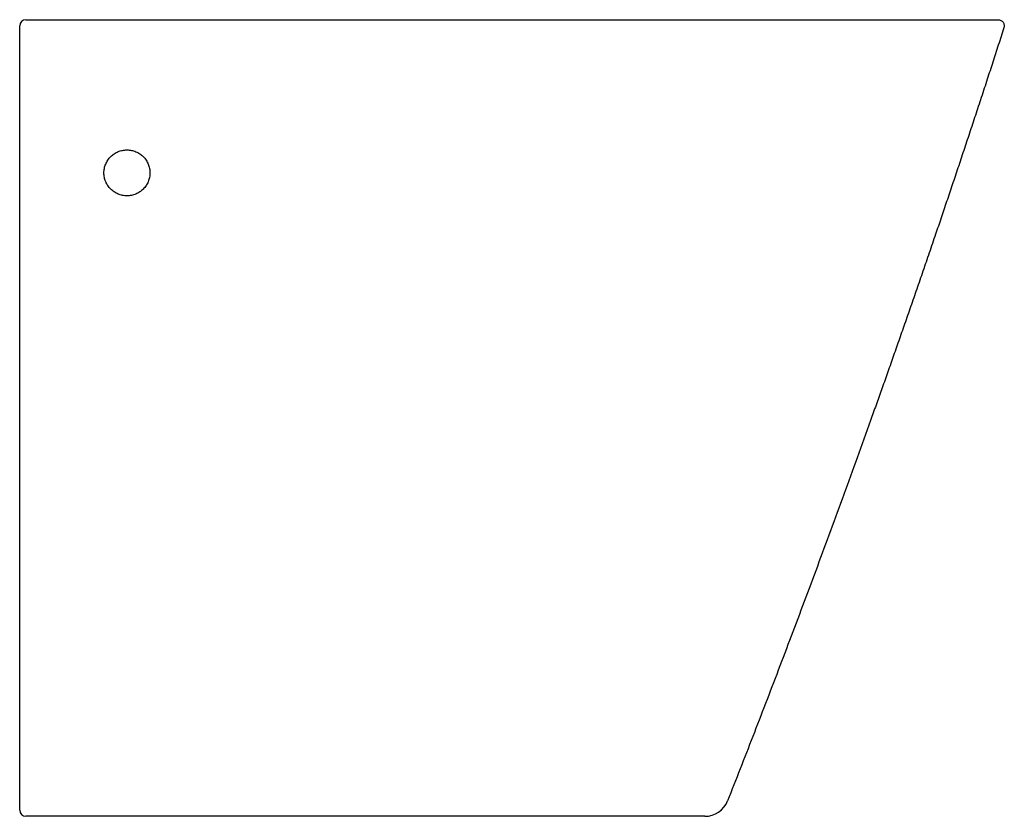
# Model space of a CAD drawing. Header units: millimetres. Extents: x 3543.917 to 3544.238, y 2229.041 to 2229.301.
import ezdxf

# ---------------------------------------------------------------- set-up
doc = ezdxf.new("R2010")
doc.units = ezdxf.units.MM
doc.layers.add('SANINDUSA', color=3, linetype='Continuous')

msp = doc.modelspace()

# ---------------------------------------------------------------- linework, layer by layer
at = {"layer": 'SANINDUSA'}
msp.add_line((3544.147941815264, 2229.046130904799), (3544.147940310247, 2229.046134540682), dxfattribs=at)
for centre, radius, start, end in [((3543.918939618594, 2229.299068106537), 0.00200000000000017, 90, 180), ((3544.140504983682, 2229.049068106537), 0.008000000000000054, 269.9976747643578, 338.4257274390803), ((3543.918939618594, 2229.043068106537), 0.002000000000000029, 180, 270)]:
    msp.add_arc(centre, radius, start, end, dxfattribs=at)
for points in [[(3543.918939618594, 2229.301068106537), (3544.006653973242, 2229.301068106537), (3544.0943679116, 2229.301068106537), (3544.182081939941, 2229.301068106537)], [(3544.09793834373, 2229.041068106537), (3544.038272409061, 2229.041068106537), (3543.978606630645, 2229.041068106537), (3543.918939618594, 2229.041068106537)]]:
    msp.add_open_spline(points, degree=3, dxfattribs=at)
for points, knots in [([(3544.182081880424, 2229.301068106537), (3544.185601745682, 2229.301068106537), (3544.18907897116, 2229.301068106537), (3544.193372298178, 2229.301068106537), (3544.194228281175, 2229.301068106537), (3544.19593479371, 2229.301068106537), (3544.196782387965, 2229.301068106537), (3544.199297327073, 2229.301068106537), (3544.200941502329, 2229.301068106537), (3544.205777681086, 2229.301068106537), (3544.208874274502, 2229.301068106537), (3544.213315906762, 2229.301068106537), (3544.214742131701, 2229.301068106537), (3544.21747919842, 2229.301068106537), (3544.218791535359, 2229.301068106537), (3544.221303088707, 2229.301068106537), (3544.222502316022, 2229.301068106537), (3544.22421335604, 2229.301068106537), (3544.224770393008, 2229.301068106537), (3544.225847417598, 2229.301068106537), (3544.226366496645, 2229.301068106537), (3544.22886608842, 2229.301068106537), (3544.230561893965, 2229.301068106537), (3544.232296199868, 2229.301068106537), (3544.232623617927, 2229.301068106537), (3544.233238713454, 2229.301068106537), (3544.233526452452, 2229.301068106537), (3544.234319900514, 2229.301068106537), (3544.234759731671, 2229.301068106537), (3544.235818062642, 2229.301068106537), (3544.23617794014, 2229.301068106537), (3544.236196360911, 2229.301068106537)], [0, 0, 0, 0, 0.1249999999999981, 0.1249999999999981, 0.1562499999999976, 0.1562499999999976, 0.187499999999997, 0.187499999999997, 0.2499999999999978, 0.2499999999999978, 0.3750000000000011, 0.3750000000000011, 0.4375000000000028, 0.4375000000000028, 0.5000000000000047, 0.5000000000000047, 0.5625000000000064, 0.5625000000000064, 0.5937500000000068, 0.5937500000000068, 0.625000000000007, 0.625000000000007, 0.7500000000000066, 0.7500000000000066, 0.7812500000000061, 0.7812500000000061, 0.8125000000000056, 0.8125000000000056, 0.8750000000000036, 0.8750000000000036, 1, 1, 1, 1]), ([(3544.236196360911, 2229.301068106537), (3544.236510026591, 2229.301068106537), (3544.236823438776, 2229.300992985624), (3544.237382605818, 2229.300708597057), (3544.237627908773, 2229.300499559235), (3544.237997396, 2229.299992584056), (3544.238121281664, 2229.299695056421), (3544.238220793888, 2229.299075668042), (3544.238196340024, 2229.298754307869), (3544.238099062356, 2229.298451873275)], [0, 0, 0, 0, 0.25, 0.25, 0.5, 0.5, 0.75, 0.75, 1, 1, 1, 1]), ([(3543.916939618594, 2229.048378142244), (3543.916939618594, 2229.090036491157), (3543.916939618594, 2229.131767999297), (3543.916939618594, 2229.215345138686), (3543.916939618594, 2229.257188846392), (3543.916939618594, 2229.299068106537)], [0, 0, 0, 0, 0.5, 0.5, 1, 1, 1, 1]), ([(3544.238099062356, 2229.298451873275), (3544.23748946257, 2229.29655934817), (3544.236277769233, 2229.292797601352), (3544.234462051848, 2229.287193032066), (3544.233252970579, 2229.283481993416), (3544.232652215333, 2229.2816380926)], [0, 0, 0, 0, 0.3374865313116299, 0.6708174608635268, 1, 1, 1, 1]), ([(3544.232658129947, 2229.281656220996), (3544.232008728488, 2229.279668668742), (3544.230718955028, 2229.27572119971), (3544.228786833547, 2229.269845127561), (3544.226874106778, 2229.264054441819), (3544.22498031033, 2229.258349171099), (3544.223105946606, 2229.252729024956), (3544.221251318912, 2229.247193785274), (3544.219416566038, 2229.241743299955), (3544.217602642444, 2229.236377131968), (3544.216396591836, 2229.232829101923), (3544.215798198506, 2229.231068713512)], [0, 0, 0, 0, 0.1176301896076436, 0.2336248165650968, 0.3479865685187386, 0.4607179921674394, 0.5718214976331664, 0.6812993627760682, 0.7891537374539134, 0.8953866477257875, 1, 1, 1, 1]), ([(3543.944439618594, 2229.251068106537), (3543.944439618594, 2229.250573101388), (3543.944488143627, 2229.250086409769), (3543.944630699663, 2229.249368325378), (3543.944689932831, 2229.249130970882), (3543.944832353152, 2229.248660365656), (3543.9449159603, 2229.248426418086), (3543.945197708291, 2229.24774578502), (3543.945427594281, 2229.247315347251), (3543.945970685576, 2229.246500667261), (3543.946286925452, 2229.246114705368), (3543.946977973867, 2229.245422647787), (3543.94735504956, 2229.245112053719), (3543.947969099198, 2229.24470055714), (3543.948182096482, 2229.244572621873), (3543.94861500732, 2229.244340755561), (3543.949057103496, 2229.244131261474), (3543.949517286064, 2229.243965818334), (3543.949986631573, 2229.243822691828), (3543.950227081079, 2229.243762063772), (3543.950953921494, 2229.24361675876), (3543.951440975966, 2229.243568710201), (3543.952175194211, 2229.243567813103), (3543.952420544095, 2229.243579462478), (3543.952912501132, 2229.243627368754), (3543.953158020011, 2229.243663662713), (3543.953880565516, 2229.243806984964), (3543.954348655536, 2229.243948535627), (3543.955030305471, 2229.244230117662), (3543.955255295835, 2229.244336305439), (3543.955690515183, 2229.244568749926), (3543.955900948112, 2229.244694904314), (3543.956511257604, 2229.245102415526), (3543.956890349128, 2229.245412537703), (3543.957590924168, 2229.246112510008), (3543.957902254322, 2229.246492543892), (3543.958309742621, 2229.2471018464), (3543.958435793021, 2229.247311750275), (3543.958667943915, 2229.247745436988), (3543.958774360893, 2229.247970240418), (3543.959056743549, 2229.248651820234), (3543.959198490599, 2229.249119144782), (3543.959390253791, 2229.250079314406), (3543.959439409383, 2229.250575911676), (3543.959439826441, 2229.251553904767), (3543.959392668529, 2229.252039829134), (3543.959249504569, 2229.252764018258), (3543.959189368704, 2229.253004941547), (3543.959047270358, 2229.25347465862), (3543.958965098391, 2229.253704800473), (3543.958685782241, 2229.254381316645), (3543.95845476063, 2229.254815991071), (3543.957907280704, 2229.255637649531), (3543.957597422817, 2229.25601563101), (3543.957080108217, 2229.256534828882), (3543.956898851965, 2229.256699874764), (3543.956518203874, 2229.257013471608), (3543.956319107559, 2229.257161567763), (3543.955707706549, 2229.25757135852), (3543.955277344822, 2229.257802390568), (3543.95459761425, 2229.2580856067), (3543.954363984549, 2229.258169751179), (3543.953891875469, 2229.258313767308), (3543.953653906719, 2229.258373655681), (3543.952934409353, 2229.258517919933), (3543.952447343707, 2229.258567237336), (3543.951457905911, 2229.258568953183), (3543.950967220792, 2229.258520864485), (3543.950247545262, 2229.258378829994), (3543.950009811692, 2229.258319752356), (3543.949538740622, 2229.258177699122), (3543.949304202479, 2229.258094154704), (3543.948620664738, 2229.257811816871), (3543.948189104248, 2229.257581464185), (3543.947373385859, 2229.257038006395), (3543.946986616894, 2229.256721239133), (3543.946293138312, 2229.256028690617), (3543.945982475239, 2229.255651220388), (3543.945571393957, 2229.255037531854), (3543.945443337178, 2229.25482426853), (3543.94521132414, 2229.254390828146), (3543.945106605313, 2229.254169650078), (3543.944825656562, 2229.253493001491), (3543.944682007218, 2229.253023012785), (3543.944488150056, 2229.252053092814), (3543.944439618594, 2229.251563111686), (3543.944439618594, 2229.251068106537)], [0, 0, 0, 0, 0.03125000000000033, 0.03125000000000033, 0.04687500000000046, 0.04687500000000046, 0.06250000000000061, 0.06250000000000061, 0.09375000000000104, 0.09375000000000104, 0.1250000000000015, 0.1250000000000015, 0.1562500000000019, 0.1562500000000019, 0.171875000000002, 0.171875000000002, 0.1875000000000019, 0.2031250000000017, 0.2031250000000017, 0.2187500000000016, 0.2187500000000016, 0.2500000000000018, 0.2500000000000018, 0.2656250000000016, 0.2656250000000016, 0.2812500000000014, 0.2812500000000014, 0.3125000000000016, 0.3125000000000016, 0.3281250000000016, 0.3281250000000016, 0.3437500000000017, 0.3437500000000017, 0.3750000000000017, 0.3750000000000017, 0.4062500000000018, 0.4062500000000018, 0.4218750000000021, 0.4218750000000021, 0.4375000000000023, 0.4375000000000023, 0.4687500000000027, 0.4687500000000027, 0.500000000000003, 0.500000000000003, 0.5312500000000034, 0.5312500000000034, 0.5468750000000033, 0.5468750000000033, 0.5625000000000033, 0.5625000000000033, 0.5937500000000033, 0.5937500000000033, 0.6250000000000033, 0.6250000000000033, 0.6406250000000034, 0.6406250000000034, 0.6562500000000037, 0.6562500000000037, 0.6875000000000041, 0.6875000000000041, 0.7031250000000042, 0.7031250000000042, 0.7187500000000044, 0.7187500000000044, 0.7500000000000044, 0.7500000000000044, 0.7812500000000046, 0.7812500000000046, 0.7968750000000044, 0.7968750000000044, 0.8125000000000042, 0.8125000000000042, 0.8437500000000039, 0.8437500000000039, 0.8750000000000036, 0.8750000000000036, 0.9062500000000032, 0.9062500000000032, 0.9218750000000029, 0.9218750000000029, 0.9375000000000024, 0.9375000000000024, 0.9687500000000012, 0.9687500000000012, 1, 1, 1, 1]), ([(3544.215798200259, 2229.231068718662), (3544.215105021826, 2229.229035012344), (3544.213731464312, 2229.225005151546), (3544.211678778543, 2229.219020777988), (3544.209656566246, 2229.213151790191), (3544.207664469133, 2229.207398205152), (3544.205703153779, 2229.20175968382), (3544.20377301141, 2229.19623599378), (3544.201874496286, 2229.190826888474), (3544.200008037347, 2229.185532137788), (3544.198174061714, 2229.180351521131), (3544.196372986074, 2229.17528482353), (3544.193729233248, 2229.167877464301), (3544.190235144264, 2229.158154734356), (3544.185876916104, 2229.146144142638), (3544.181544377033, 2229.134316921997), (3544.177238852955, 2229.122672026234), (3544.172961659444, 2229.11120847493), (3544.168714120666, 2229.099925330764), (3544.164497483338, 2229.088821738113), (3544.16031323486, 2229.077896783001), (3544.156161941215, 2229.067149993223), (3544.152047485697, 2229.056579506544), (3544.149302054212, 2229.049597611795), (3544.147940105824, 2229.046134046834)], [0, 0, 0, 0, 0.03270182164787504, 0.06479981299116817, 0.09629465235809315, 0.1271869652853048, 0.1574773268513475, 0.1871662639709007, 0.2162542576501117, 0.2447417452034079, 0.2726291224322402, 0.2999167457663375, 0.3266049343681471, 0.3923692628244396, 0.4572154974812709, 0.5211471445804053, 0.5841674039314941, 0.6462791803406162, 0.7074850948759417, 0.7677874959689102, 0.8271884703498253, 0.885689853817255, 0.9432932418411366, 1, 1, 1, 1]), ([(3543.916939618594, 2229.043068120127), (3543.916939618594, 2229.043134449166), (3543.916939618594, 2229.043267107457), (3543.916939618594, 2229.044301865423), (3543.916939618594, 2229.045824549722), (3543.916939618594, 2229.04729467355), (3543.916939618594, 2229.048168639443), (3543.916939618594, 2229.048378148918)], [0, 0, 0, 0, 0.2317521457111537, 0.4635050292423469, 0.6952398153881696, 0.9269420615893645, 1, 1, 1, 1]), ([(3544.140478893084, 2229.041068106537), (3544.140478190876, 2229.041068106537), (3544.140191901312, 2229.041068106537), (3544.139349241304, 2229.041068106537), (3544.138998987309, 2229.041068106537), (3544.138366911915, 2229.041068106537), (3544.138137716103, 2229.041068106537), (3544.137648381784, 2229.041068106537), (3544.137387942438, 2229.041068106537), (3544.136008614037, 2229.041068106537), (3544.13466049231, 2229.041068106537), (3544.132277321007, 2229.041068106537), (3544.131418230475, 2229.041068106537), (3544.129614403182, 2229.041068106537), (3544.128666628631, 2229.041068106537), (3544.126682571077, 2229.041068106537), (3544.125646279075, 2229.041068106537), (3544.124025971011, 2229.041068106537), (3544.123474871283, 2229.041068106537), (3544.122350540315, 2229.041068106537), (3544.121775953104, 2229.041068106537), (3544.118873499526, 2229.041068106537), (3544.11644611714, 2229.041068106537), (3544.112656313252, 2229.041068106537), (3544.111368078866, 2229.041068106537), (3544.109397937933, 2229.041068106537), (3544.108734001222, 2229.041068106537), (3544.107404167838, 2229.041068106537), (3544.106737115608, 2229.041068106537), (3544.103391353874, 2229.041068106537), (3544.10068139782, 2229.041068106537), (3544.097938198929, 2229.041068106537)], [0, 0, 0, 0, 0.1250000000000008, 0.1250000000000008, 0.187500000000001, 0.187500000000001, 0.2187500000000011, 0.2187500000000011, 0.2500000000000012, 0.2500000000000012, 0.3750000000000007, 0.3750000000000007, 0.4375000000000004, 0.4375000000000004, 0.5000000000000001, 0.5000000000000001, 0.5624999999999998, 0.5624999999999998, 0.5937499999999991, 0.5937499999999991, 0.6249999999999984, 0.6249999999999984, 0.749999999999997, 0.749999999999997, 0.8124999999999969, 0.8124999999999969, 0.8437499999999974, 0.8437499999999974, 0.874999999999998, 0.874999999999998, 1, 1, 1, 1])]:
    msp.add_open_spline(points, degree=3, knots=knots, dxfattribs=at)

doc.saveas('drawing.dxf')
